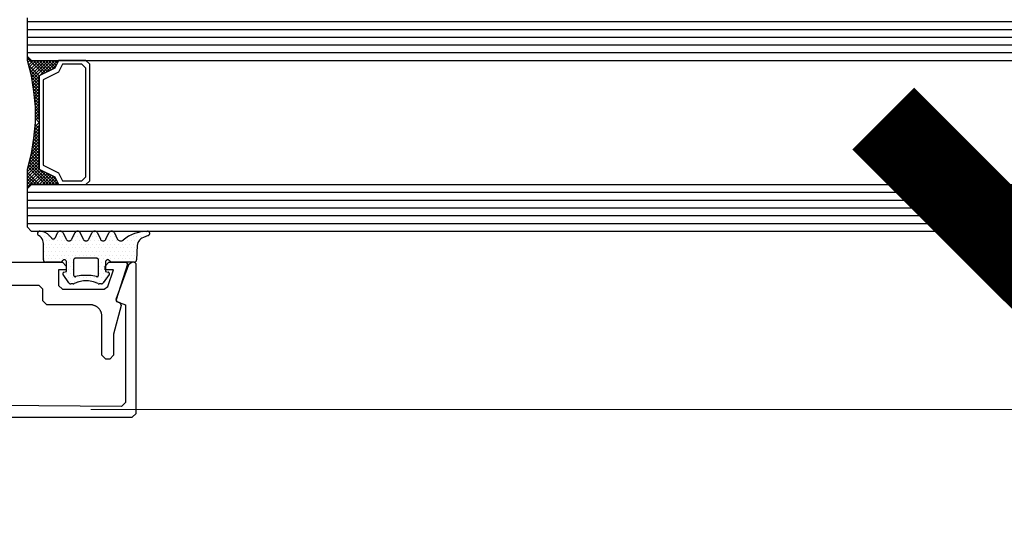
# Model space of a CAD drawing. Extents: x 4615668 to 9294084, y 5325188 to 10688993.
# Tile 18 of 256: x 4635303.97 to 4635316.65, y 5331390.9 to 5331397.35. Entities that reach past the tile are written whole.
import ezdxf

# ---------------------------------------------------------------- set-up
doc = ezdxf.new("R2010")
doc.units = 0
doc.header["$MEASUREMENT"] = 0
doc.layers.add('A_wymiary', color=152, linetype='Continuous', lineweight=5)
for name, color, linetype in [('CrossSectionsGlass', 7, 'Continuous'), ('CrossSectionsGums', 7, 'Continuous'), ('CrossSectionsProfils', 7, 'Continuous')]:
    doc.layers.add(name, color=color, linetype=linetype)
doc.styles.add('wewn', font='arial.ttf', dxfattribs={"height": 12})
doc.dimstyles.new('Kopia 1do100 wew', dxfattribs={"dimscale": 0.5, "dimtxt": 8, "dimasz": 15, "dimexe": 20, "dimexo": 0, "dimgap": 5, "dimtad": 1, "dimdec": 0, "dimzin": 9, "dimtxsty": 'wewn', "dimblk": 'ARCHTICK', "dimcen": 3, "dimdle": 20, "dimclrd": 256, "dimclre": 256, "dimclrt": 256, "dimadec": 0, "dimazin": 2, "dimtfac": 1, "dimtdec": 0, "dimtix": 1, "dimtmove": 2, "dimatfit": 3, "dimldrblk": 'NONE', "dimfxl": 0, "dimtvp": 1, "dimtolj": 1, "dimtzin": 0, "dimlwd": 5, "dimlwe": 5, "dimarcsym": 0})

# ---------------------------------------------------------------- blocks, each defined once
blk = doc.blocks.new('5032252X', base_point=(219.53, 286.06))
at = {"layer": 'CrossSectionsProfils', "flags": 128}
blk.add_lwpolyline([(242.62, 280.48), (241.63, 276.79), (241.63, 274.06), (241.13, 273.56), (240.63, 273.56), (240.13, 274.06), (240.13, 279.06), (240.12, 279.13), (240.12, 279.19), (240.11, 279.26), (240.1, 279.32), (240.09, 279.39), (240.08, 279.45), (240.06, 279.51), (240.04, 279.58), (240.01, 279.64), (239.99, 279.7), (239.96, 279.76), (239.93, 279.81), (239.89, 279.87), (239.86, 279.92), (239.82, 279.98), (239.78, 280.03), (239.73, 280.08), (239.69, 280.12), (239.64, 280.17), (239.59, 280.21), (239.54, 280.25), (239.49, 280.29), (239.43, 280.33), (239.38, 280.36), (239.32, 280.39), (239.26, 280.42), (239.2, 280.45), (239.14, 280.47), (239.08, 280.49), (239.01, 280.51), (238.95, 280.53), (238.89, 280.54), (238.82, 280.55), (238.76, 280.56), (238.69, 280.56), (238.63, 280.56), (233.03, 280.56), (232.53, 281.06), (232.53, 282.56), (232.03, 283.06), (219.78, 283.06), (219.53, 283.31), (219.28, 283.06), (207.03, 283.06), (206.53, 282.56), (206.53, 281.06), (206.03, 280.56), (200.43, 280.56), (200.36, 280.56), (200.3, 280.56), (200.23, 280.55), (200.17, 280.54), (200.1, 280.53), (200.04, 280.51), (199.98, 280.49), (199.91, 280.47), (199.85, 280.45), (199.79, 280.42), (199.73, 280.39), (199.68, 280.36), (199.62, 280.33), (199.57, 280.29), (199.51, 280.25), (199.46, 280.21), (199.41, 280.17), (199.37, 280.12), (199.32, 280.08), (199.28, 280.03), (199.24, 279.98), (199.2, 279.92), (199.16, 279.87), (199.13, 279.81), (199.1, 279.76), (199.07, 279.7), (199.04, 279.64), (199.02, 279.58), (199, 279.51), (198.98, 279.45), (198.96, 279.39), (198.95, 279.32), (198.94, 279.26), (198.93, 279.19), (198.93, 279.13), (198.93, 279.06), (198.93, 274.06), (198.43, 273.56), (197.93, 273.56), (197.43, 274.06), (197.43, 276.79), (196.44, 280.48), (196.62, 280.84), (196.99, 280.97), (197.12, 281.22), (195.64, 285.8), (195.83, 286.06), (198.03, 286.06), (198.53, 285.56), (198.53, 285.07), (197.45, 285.07), (198.15, 282.91), (198.62, 282.56), (204.03, 282.56), (204.53, 283.06), (204.53, 285.07), (203.53, 285.07), (203.53, 285.56), (204.03, 286.06), (235.03, 286.06), (235.53, 285.56), (235.53, 285.07), (234.53, 285.07), (234.53, 283.06), (235.03, 282.56), (240.43, 282.56), (240.9, 282.91), (241.6, 285.07), (240.53, 285.07), (240.53, 285.56), (241.03, 286.06), (243.23, 286.06), (243.42, 285.8), (241.94, 281.22), (242.06, 280.97), (242.43, 280.84), (242.62, 280.48)], dxfattribs=at)
blk = doc.blocks.new('K41_7892_X', base_point=(63.96414, 1082.43878))
at = {"layer": 'CrossSectionsProfils'}
for p, q in [((39.16414, 1082.43878), (38.96414, 1082.23878)), ((38.96414, 1082.23878), (38.96414, 1062.93878)), ((39.49342, 1082.43878), (39.16414, 1082.43878)), ((39.96326, 1082.10979), (39.49342, 1082.43878)), ((41.60208, 1077.60718), (39.96326, 1082.10979)), ((87.96502, 1082.10979), (86.3262, 1077.60718)), ((88.43486, 1082.43878), (87.96502, 1082.10979)), ((88.76414, 1082.43878), (88.43486, 1082.43878)), ((88.96414, 1082.23878), (88.76414, 1082.43878)), ((88.96414, 1062.93878), (88.96414, 1082.23878)), ((40.36414, 1076.94377), (41.48254, 1077.35084)), ((40.36414, 1064.33437), (40.36414, 1076.94377)), ((41.48254, 1077.35084), (41.60208, 1077.60718)), ((86.3262, 1077.60718), (86.44574, 1077.35084)), ((86.44574, 1077.35084), (87.56414, 1076.94377)), ((87.56414, 1076.94377), (87.56414, 1064.33437)), ((40.86856, 1063.83439), (40.36414, 1064.33437)), ((63.96414, 1064.03878), (40.86856, 1063.83439)), ((87.05971, 1063.83439), (63.96414, 1064.03878)), ((87.56414, 1064.33437), (87.05971, 1063.83439)), ((38.96414, 1062.93878), (39.46414, 1062.43878)), ((88.46414, 1062.43878), (88.96414, 1062.93878)), ((39.46414, 1062.43878), (88.46414, 1062.43878))]:
    blk.add_line(p, q, dxfattribs=at)
blk = doc.blocks.new('Hatch19036', base_point=(5719.19, 731.85))
at = {"layer": 'CrossSectionsGums', "color": 8}
for p, q in [((6276.66, 666.61), (6276.66, 666.61)), ((6276.9, 666.14), (6276.9, 666.14)), ((6277.14, 666.61), (6277.14, 666.61)), ((6277.38, 666.14), (6277.38, 666.14)), ((6277.85, 666.14), (6277.85, 666.14)), ((6279.28, 666.14), (6279.28, 666.14)), ((6279.52, 666.61), (6279.52, 666.61)), ((6279.76, 666.14), (6279.76, 666.14)), ((6281.19, 666.14), (6281.19, 666.14)), ((6281.42, 666.61), (6281.42, 666.61)), ((6281.66, 666.14), (6281.66, 666.14)), ((6281.9, 666.61), (6281.9, 666.61)), ((6282.14, 666.14), (6282.14, 666.14)), ((6283.57, 666.14), (6283.57, 666.14)), ((6283.8, 666.61), (6283.8, 666.61)), ((6284.04, 666.14), (6284.04, 666.14)), ((6285.47, 666.14), (6285.47, 666.14)), ((6285.71, 666.61), (6285.71, 666.61)), ((6285.95, 666.14), (6285.95, 666.14)), ((6286.19, 666.61), (6286.19, 666.61)), ((6286.42, 666.14), (6286.42, 666.14)), ((6288.33, 666.14), (6288.33, 666.14)), ((6288.8, 666.14), (6288.8, 666.14)), ((6289.28, 666.14), (6289.28, 666.14)), ((6289.52, 666.61), (6289.52, 666.61)), ((6289.76, 666.14), (6289.76, 666.14)), ((6290, 666.61), (6290, 666.61)), ((6290.23, 666.14), (6290.23, 666.14)), ((6290.47, 666.61), (6290.47, 666.61)), ((6277.37, 665.18), (6277.37, 665.18)), ((6277.61, 665.66), (6277.61, 665.66)), ((6277.61, 664.71), (6277.61, 664.71)), ((6277.85, 665.18), (6277.85, 665.18)), ((6278.09, 665.66), (6278.09, 665.66)), ((6278.09, 664.71), (6278.09, 664.71)), ((6278.33, 665.18), (6278.33, 665.18)), ((6278.57, 665.66), (6278.57, 665.66)), ((6278.57, 664.71), (6278.57, 664.71)), ((6278.8, 665.18), (6278.8, 665.18)), ((6279.04, 665.66), (6279.04, 665.66)), ((6279.04, 664.71), (6279.04, 664.71)), ((6279.28, 665.18), (6279.28, 665.18)), ((6279.52, 665.66), (6279.52, 665.66)), ((6279.52, 664.71), (6279.52, 664.71)), ((6279.76, 665.18), (6279.76, 665.18)), ((6279.99, 665.66), (6279.99, 665.66)), ((6279.99, 664.71), (6279.99, 664.71)), ((6280.23, 665.18), (6280.23, 665.18)), ((6280.47, 664.71), (6280.47, 664.71)), ((6280.71, 665.18), (6280.71, 665.18)), ((6280.95, 665.66), (6280.95, 665.66)), ((6280.95, 664.71), (6280.95, 664.71)), ((6281.18, 665.18), (6281.18, 665.18)), ((6281.42, 665.66), (6281.42, 665.66)), ((6281.42, 664.71), (6281.42, 664.71)), ((6281.66, 665.18), (6281.66, 665.18)), ((6281.9, 665.66), (6281.9, 665.66)), ((6281.9, 664.71), (6281.9, 664.71)), ((6282.14, 665.18), (6282.14, 665.18)), ((6282.38, 665.66), (6282.38, 665.66)), ((6282.38, 664.71), (6282.38, 664.71)), ((6282.61, 665.18), (6282.61, 665.18)), ((6282.85, 664.71), (6282.85, 664.71)), ((6283.09, 665.18), (6283.09, 665.18)), ((6283.33, 665.66), (6283.33, 665.66)), ((6283.33, 664.71), (6283.33, 664.71)), ((6283.57, 665.18), (6283.57, 665.18)), ((6283.8, 665.66), (6283.8, 665.66)), ((6283.8, 664.71), (6283.8, 664.71)), ((6284.04, 665.18), (6284.04, 665.18)), ((6284.28, 665.66), (6284.28, 665.66)), ((6284.28, 664.71), (6284.28, 664.71)), ((6284.52, 665.18), (6284.52, 665.18)), ((6284.76, 664.71), (6284.76, 664.71)), ((6284.99, 665.18), (6284.99, 665.18)), ((6285.23, 665.66), (6285.23, 665.66)), ((6285.23, 664.71), (6285.23, 664.71)), ((6285.47, 665.18), (6285.47, 665.18)), ((6285.71, 665.66), (6285.71, 665.66)), ((6285.71, 664.71), (6285.71, 664.71)), ((6285.95, 665.18), (6285.95, 665.18)), ((6286.19, 665.66), (6286.19, 665.66)), ((6286.19, 664.71), (6286.19, 664.71)), ((6286.42, 665.18), (6286.42, 665.18)), ((6286.66, 665.66), (6286.66, 665.66)), ((6286.66, 664.71), (6286.66, 664.71)), ((6286.9, 665.18), (6286.9, 665.18)), ((6287.14, 664.71), (6287.14, 664.71)), ((6287.38, 665.18), (6287.38, 665.18)), ((6287.61, 665.66), (6287.61, 665.66)), ((6287.61, 664.71), (6287.61, 664.71)), ((6287.85, 665.18), (6287.85, 665.18)), ((6288.09, 665.66), (6288.09, 665.66)), ((6288.09, 664.71), (6288.09, 664.71)), ((6288.33, 665.18), (6288.33, 665.18)), ((6288.57, 665.66), (6288.57, 665.66)), ((6288.57, 664.71), (6288.57, 664.71)), ((6288.8, 665.18), (6288.8, 665.18)), ((6289.04, 665.66), (6289.04, 665.66)), ((6289.04, 664.71), (6289.04, 664.71)), ((6289.28, 665.18), (6289.28, 665.18)), ((6289.52, 665.66), (6289.52, 665.66)), ((6277.37, 664.23), (6277.37, 664.23)), ((6277.38, 663.28), (6277.38, 663.28)), ((6277.61, 663.76), (6277.61, 663.76)), ((6277.85, 664.23), (6277.85, 664.23)), ((6277.85, 663.28), (6277.85, 663.28)), ((6278.09, 663.76), (6278.09, 663.76)), ((6278.33, 664.23), (6278.33, 664.23)), ((6278.33, 663.28), (6278.33, 663.28)), ((6278.57, 663.76), (6278.57, 663.76)), ((6278.8, 664.23), (6278.8, 664.23)), ((6278.8, 663.28), (6278.8, 663.28)), ((6279.04, 663.76), (6279.04, 663.76)), ((6279.28, 664.23), (6279.28, 664.23)), ((6279.28, 663.28), (6279.28, 663.28)), ((6279.52, 663.76), (6279.52, 663.76)), ((6279.76, 664.23), (6279.76, 664.23)), ((6279.76, 663.28), (6279.76, 663.28)), ((6279.99, 663.76), (6279.99, 663.76)), ((6280.23, 664.23), (6280.23, 664.23)), ((6280.23, 663.28), (6280.23, 663.28)), ((6280.47, 663.76), (6280.47, 663.76)), ((6280.71, 664.23), (6280.71, 664.23)), ((6280.71, 663.28), (6280.71, 663.28)), ((6280.95, 663.76), (6280.95, 663.76)), ((6281.18, 664.23), (6281.18, 664.23)), ((6281.19, 663.28), (6281.19, 663.28)), ((6281.42, 663.76), (6281.42, 663.76)), ((6281.66, 664.23), (6281.66, 664.23)), ((6281.9, 663.76), (6281.9, 663.76)), ((6282.14, 664.23), (6282.14, 664.23)), ((6282.38, 663.76), (6282.38, 663.76)), ((6282.61, 664.23), (6282.61, 664.23)), ((6282.85, 663.76), (6282.85, 663.76)), ((6283.09, 664.23), (6283.09, 664.23)), ((6283.33, 663.76), (6283.33, 663.76)), ((6283.57, 664.23), (6283.57, 664.23)), ((6283.8, 663.76), (6283.8, 663.76)), ((6284.04, 664.23), (6284.04, 664.23)), ((6284.28, 663.76), (6284.28, 663.76)), ((6284.52, 664.23), (6284.52, 664.23)), ((6284.52, 663.28), (6284.52, 663.28)), ((6284.76, 663.76), (6284.76, 663.76)), ((6284.99, 664.23), (6284.99, 664.23)), ((6285, 663.28), (6285, 663.28)), ((6285.23, 663.76), (6285.23, 663.76)), ((6285.47, 664.23), (6285.47, 664.23)), ((6285.47, 663.28), (6285.47, 663.28)), ((6285.71, 663.76), (6285.71, 663.76)), ((6285.95, 664.23), (6285.95, 664.23)), ((6285.95, 663.28), (6285.95, 663.28)), ((6286.19, 663.76), (6286.19, 663.76)), ((6286.42, 664.23), (6286.42, 664.23)), ((6286.42, 663.28), (6286.42, 663.28)), ((6286.66, 663.76), (6286.66, 663.76)), ((6286.9, 664.23), (6286.9, 664.23)), ((6286.9, 663.28), (6286.9, 663.28)), ((6287.14, 663.76), (6287.14, 663.76)), ((6287.38, 664.23), (6287.38, 664.23)), ((6287.38, 663.28), (6287.38, 663.28)), ((6287.61, 663.76), (6287.61, 663.76)), ((6287.85, 664.23), (6287.85, 664.23)), ((6287.85, 663.28), (6287.85, 663.28)), ((6288.09, 663.76), (6288.09, 663.76)), ((6288.33, 664.23), (6288.33, 664.23)), ((6288.33, 663.28), (6288.33, 663.28)), ((6288.57, 663.76), (6288.57, 663.76)), ((6288.8, 664.23), (6288.8, 664.23)), ((6288.8, 663.28), (6288.8, 663.28)), ((6289.04, 663.76), (6289.04, 663.76)), ((6289.28, 664.23), (6289.28, 664.23)), ((6280.47, 662.8), (6280.47, 662.8)), ((6280.71, 662.33), (6280.71, 662.33)), ((6280.95, 662.8), (6280.95, 662.8)), ((6284.52, 662.33), (6284.52, 662.33)), ((6284.76, 662.8), (6284.76, 662.8)), ((6284.99, 662.33), (6284.99, 662.33)), ((6285.23, 662.8), (6285.23, 662.8)), ((6279.76, 661.37), (6279.76, 661.37)), ((6280.23, 661.37), (6280.23, 661.37)), ((6280.47, 661.85), (6280.47, 661.85)), ((6280.47, 660.9), (6280.47, 660.9)), ((6280.71, 661.37), (6280.71, 661.37)), ((6280.95, 661.85), (6280.95, 661.85)), ((6280.95, 660.9), (6280.95, 660.9)), ((6281.42, 660.9), (6281.42, 660.9)), ((6281.9, 660.9), (6281.9, 660.9)), ((6282.38, 660.9), (6282.38, 660.9)), ((6282.85, 660.9), (6282.85, 660.9)), ((6283.33, 660.9), (6283.33, 660.9)), ((6283.8, 660.9), (6283.8, 660.9)), ((6284.28, 660.9), (6284.28, 660.9)), ((6284.52, 661.37), (6284.52, 661.37)), ((6284.76, 661.85), (6284.76, 661.85)), ((6284.76, 660.9), (6284.76, 660.9)), ((6284.99, 661.37), (6284.99, 661.37)), ((6285.23, 661.85), (6285.23, 661.85)), ((6285.23, 660.9), (6285.23, 660.9)), ((6285.47, 661.37), (6285.47, 661.37)), ((6280.71, 660.42), (6280.71, 660.42)), ((6281.19, 660.42), (6281.19, 660.42)), ((6281.66, 660.42), (6281.66, 660.42)), ((6282.14, 660.42), (6282.14, 660.42)), ((6283.57, 660.42), (6283.57, 660.42)), ((6284.04, 660.42), (6284.04, 660.42)), ((6284.52, 660.42), (6284.52, 660.42)), ((6285, 660.42), (6285, 660.42))]:
    blk.add_line(p, q, dxfattribs=at)
blk = doc.blocks.new('120480', base_point=(6282.48, 662.75))
at = {"layer": 'CrossSectionsGums', "color": 1}
for p, q in [((6276.5, 666.64), (6276.48, 666.59)), ((6276.48, 666.59), (6276.48, 666.54)), ((6276.48, 666.54), (6276.49, 666.49)), ((6276.49, 666.49), (6276.5, 666.44)), ((6276.51, 666.69), (6276.5, 666.64)), ((6276.5, 666.44), (6276.52, 666.39)), ((6276.54, 666.73), (6276.51, 666.69)), ((6276.52, 666.39), (6276.55, 666.35)), ((6276.58, 666.77), (6276.54, 666.73)), ((6276.55, 666.35), (6276.59, 666.32)), ((6276.62, 666.8), (6276.58, 666.77)), ((6276.59, 666.32), (6276.63, 666.29)), ((6276.66, 666.82), (6276.62, 666.8)), ((6276.81, 666.17), (6276.63, 666.29)), ((6276.71, 666.84), (6276.66, 666.82)), ((6276.76, 666.85), (6276.71, 666.84)), ((6276.81, 666.85), (6276.76, 666.85)), ((6277.16, 666.78), (6276.81, 666.85)), ((6276.96, 666.02), (6276.81, 666.17)), ((6277.08, 665.85), (6276.96, 666.02)), ((6277.17, 665.66), (6277.08, 665.85)), ((6277.49, 666.66), (6277.16, 666.78)), ((6277.79, 666.48), (6277.49, 666.66)), ((6278.05, 666.24), (6277.79, 666.48)), ((6278.28, 665.97), (6278.05, 666.24)), ((6278.28, 665.97), (6278.31, 665.93)), ((6278.31, 665.93), (6278.35, 665.9)), ((6278.35, 665.9), (6278.39, 665.87)), ((6278.39, 665.87), (6278.44, 665.85)), ((6278.44, 665.85), (6278.5, 665.84)), ((6278.5, 665.84), (6278.55, 665.84)), ((6278.55, 665.84), (6278.6, 665.85)), ((6278.6, 665.85), (6278.65, 665.87)), ((6278.65, 665.87), (6278.7, 665.89)), ((6278.7, 665.89), (6278.74, 665.93)), ((6278.74, 665.93), (6278.77, 665.97)), ((6278.77, 665.97), (6278.8, 666.01)), ((6278.8, 666.01), (6279.08, 666.62)), ((6279.11, 666.68), (6279.08, 666.62)), ((6279.16, 666.73), (6279.11, 666.68)), ((6279.21, 666.78), (6279.16, 666.73)), ((6279.27, 666.81), (6279.21, 666.78)), ((6279.34, 666.83), (6279.27, 666.81)), ((6279.41, 666.85), (6279.34, 666.83)), ((6279.48, 666.85), (6279.41, 666.85)), ((6279.55, 666.83), (6279.48, 666.85)), ((6279.61, 666.81), (6279.55, 666.83)), ((6279.67, 666.78), (6279.61, 666.81)), ((6279.72, 666.73), (6279.67, 666.78)), ((6279.77, 666.68), (6279.72, 666.73)), ((6279.8, 666.62), (6279.77, 666.68)), ((6279.8, 666.62), (6280.18, 665.81)), ((6280.18, 665.81), (6280.21, 665.75)), ((6280.21, 665.75), (6280.26, 665.7)), ((6280.82, 665.7), (6280.87, 665.75)), ((6280.87, 665.75), (6280.9, 665.81)), ((6280.9, 665.81), (6281.28, 666.62)), ((6281.31, 666.68), (6281.28, 666.62)), ((6281.36, 666.73), (6281.31, 666.68)), ((6281.41, 666.78), (6281.36, 666.73)), ((6281.47, 666.81), (6281.41, 666.78)), ((6281.54, 666.83), (6281.47, 666.81)), ((6281.61, 666.85), (6281.54, 666.83)), ((6281.68, 666.85), (6281.61, 666.85)), ((6281.75, 666.83), (6281.68, 666.85)), ((6281.81, 666.81), (6281.75, 666.83)), ((6281.87, 666.78), (6281.81, 666.81)), ((6281.92, 666.73), (6281.87, 666.78)), ((6281.97, 666.68), (6281.92, 666.73)), ((6282, 666.62), (6281.97, 666.68)), ((6282, 666.62), (6282.38, 665.81)), ((6282.38, 665.81), (6282.41, 665.75)), ((6282.41, 665.75), (6282.46, 665.7)), ((6283.02, 665.7), (6283.07, 665.75)), ((6283.07, 665.75), (6283.1, 665.81)), ((6283.1, 665.81), (6283.48, 666.62)), ((6283.51, 666.68), (6283.48, 666.62)), ((6283.56, 666.73), (6283.51, 666.68)), ((6283.61, 666.78), (6283.56, 666.73)), ((6283.67, 666.81), (6283.61, 666.78)), ((6283.74, 666.83), (6283.67, 666.81)), ((6283.81, 666.85), (6283.74, 666.83)), ((6283.88, 666.85), (6283.81, 666.85)), ((6283.95, 666.83), (6283.88, 666.85)), ((6284.01, 666.81), (6283.95, 666.83)), ((6284.07, 666.78), (6284.01, 666.81)), ((6284.12, 666.73), (6284.07, 666.78)), ((6284.17, 666.68), (6284.12, 666.73)), ((6284.2, 666.62), (6284.17, 666.68)), ((6284.2, 666.62), (6284.58, 665.81)), ((6284.58, 665.81), (6284.61, 665.75)), ((6284.61, 665.75), (6284.66, 665.7)), ((6285.22, 665.7), (6285.27, 665.75)), ((6285.27, 665.75), (6285.3, 665.81)), ((6285.3, 665.81), (6285.68, 666.62)), ((6285.71, 666.68), (6285.68, 666.62)), ((6285.76, 666.73), (6285.71, 666.68)), ((6285.81, 666.78), (6285.76, 666.73)), ((6285.87, 666.81), (6285.81, 666.78)), ((6285.94, 666.83), (6285.87, 666.81)), ((6286.01, 666.85), (6285.94, 666.83)), ((6286.08, 666.85), (6286.01, 666.85)), ((6286.15, 666.83), (6286.08, 666.85)), ((6286.21, 666.81), (6286.15, 666.83)), ((6286.27, 666.78), (6286.21, 666.81)), ((6286.32, 666.73), (6286.27, 666.78)), ((6286.37, 666.68), (6286.32, 666.73)), ((6286.4, 666.62), (6286.37, 666.68)), ((6286.4, 666.62), (6286.75, 665.87)), ((6286.75, 665.87), (6286.8, 665.79)), ((6286.8, 665.79), (6286.86, 665.72)), ((6288.22, 666.18), (6287.52, 665.7)), ((6288.98, 666.54), (6288.22, 666.18)), ((6289.8, 666.76), (6288.98, 666.54)), ((6289.78, 665.84), (6289.63, 665.7)), ((6289.94, 665.96), (6289.78, 665.84)), ((6290.64, 666.85), (6289.8, 666.76)), ((6290.13, 666.04), (6289.94, 665.96)), ((6290.74, 666.27), (6290.13, 666.04)), ((6290.69, 666.84), (6290.64, 666.85)), ((6290.74, 666.83), (6290.69, 666.84)), ((6290.79, 666.81), (6290.74, 666.83)), ((6290.74, 666.27), (6290.79, 666.29)), ((6290.83, 666.78), (6290.79, 666.81)), ((6290.79, 666.29), (6290.84, 666.32)), ((6290.87, 666.74), (6290.83, 666.78)), ((6290.84, 666.32), (6290.87, 666.36)), ((6290.9, 666.7), (6290.87, 666.74)), ((6290.87, 666.36), (6290.9, 666.4)), ((6290.92, 666.65), (6290.9, 666.7)), ((6290.9, 666.4), (6290.92, 666.45)), ((6290.94, 666.6), (6290.92, 666.65)), ((6290.92, 666.45), (6290.94, 666.5)), ((6290.94, 666.55), (6290.94, 666.6)), ((6290.94, 666.5), (6290.94, 666.55)), ((6277.22, 665.45), (6277.17, 665.66)), ((6277.24, 665.24), (6277.22, 665.45)), ((6277.24, 663.15), (6277.24, 665.24)), ((6280.26, 665.7), (6280.31, 665.65)), ((6280.31, 665.65), (6280.37, 665.62)), ((6280.37, 665.62), (6280.44, 665.6)), ((6280.44, 665.6), (6280.51, 665.58)), ((6280.51, 665.58), (6280.58, 665.58)), ((6280.58, 665.58), (6280.65, 665.6)), ((6280.65, 665.6), (6280.71, 665.62)), ((6280.71, 665.62), (6280.77, 665.65)), ((6280.77, 665.65), (6280.82, 665.7)), ((6282.46, 665.7), (6282.51, 665.65)), ((6282.51, 665.65), (6282.57, 665.62)), ((6282.57, 665.62), (6282.64, 665.6)), ((6282.64, 665.6), (6282.71, 665.58)), ((6282.71, 665.58), (6282.78, 665.58)), ((6282.78, 665.58), (6282.85, 665.6)), ((6282.85, 665.6), (6282.91, 665.62)), ((6282.91, 665.62), (6282.97, 665.65)), ((6282.97, 665.65), (6283.02, 665.7)), ((6284.66, 665.7), (6284.71, 665.65)), ((6284.71, 665.65), (6284.77, 665.62)), ((6284.77, 665.62), (6284.84, 665.6)), ((6284.84, 665.6), (6284.91, 665.58)), ((6284.91, 665.58), (6284.98, 665.58)), ((6284.98, 665.58), (6285.05, 665.6)), ((6285.05, 665.6), (6285.11, 665.62)), ((6285.11, 665.62), (6285.17, 665.65)), ((6285.17, 665.65), (6285.22, 665.7)), ((6286.86, 665.72), (6286.93, 665.67)), ((6286.93, 665.67), (6287.01, 665.62)), ((6287.01, 665.62), (6287.1, 665.59)), ((6287.1, 665.59), (6287.19, 665.58)), ((6287.19, 665.58), (6287.28, 665.59)), ((6287.28, 665.59), (6287.37, 665.61)), ((6287.37, 665.61), (6287.45, 665.65)), ((6287.45, 665.65), (6287.52, 665.7)), ((6289.34, 664.98), (6289.24, 663.13)), ((6289.37, 665.17), (6289.34, 664.98)), ((6289.42, 665.37), (6289.37, 665.17)), ((6289.52, 665.54), (6289.42, 665.37)), ((6289.63, 665.7), (6289.52, 665.54)), ((6281.17, 663.25), (6281.15, 663.22)), ((6281.15, 663.22), (6281.15, 663.18)), ((6281.19, 663.28), (6281.17, 663.25)), ((6281.21, 663.3), (6281.19, 663.28)), ((6281.24, 663.32), (6281.21, 663.3)), ((6281.27, 663.34), (6281.24, 663.32)), ((6281.31, 663.34), (6281.27, 663.34)), ((6281.34, 663.35), (6281.31, 663.34)), ((6284.14, 663.35), (6281.34, 663.35)), ((6284.18, 663.34), (6284.14, 663.35)), ((6284.21, 663.34), (6284.18, 663.34)), ((6284.24, 663.32), (6284.21, 663.34)), ((6284.27, 663.3), (6284.24, 663.32)), ((6284.3, 663.28), (6284.27, 663.3)), ((6284.32, 663.25), (6284.3, 663.28)), ((6284.33, 663.22), (6284.32, 663.25)), ((6284.34, 663.18), (6284.33, 663.22)), ((6277.24, 663.15), (6277.25, 663.1)), ((6277.25, 663.1), (6277.26, 663.05)), ((6277.26, 663.05), (6277.28, 663)), ((6277.28, 663), (6277.31, 662.96)), ((6277.31, 662.96), (6277.35, 662.92)), ((6277.35, 662.92), (6277.39, 662.89)), ((6277.39, 662.89), (6277.44, 662.87)), ((6277.44, 662.87), (6277.49, 662.85)), ((6277.49, 662.85), (6277.54, 662.85)), ((6279.42, 662.85), (6277.54, 662.85)), ((6279.42, 662.85), (6279.47, 662.85)), ((6279.47, 662.85), (6279.53, 662.87)), ((6279.53, 662.87), (6279.57, 662.89)), ((6279.57, 662.89), (6279.62, 662.92)), ((6279.62, 662.92), (6279.65, 662.95)), ((6279.65, 662.95), (6279.68, 663)), ((6279.71, 663.04), (6279.68, 663)), ((6279.75, 663.08), (6279.71, 663.04)), ((6279.79, 663.11), (6279.75, 663.08)), ((6279.84, 663.13), (6279.79, 663.11)), ((6279.89, 663.14), (6279.84, 663.13)), ((6279.94, 663.15), (6279.89, 663.14)), ((6279.99, 663.14), (6279.94, 663.15)), ((6280.04, 663.13), (6279.99, 663.14)), ((6280.09, 663.11), (6280.04, 663.13)), ((6280.13, 663.08), (6280.09, 663.11)), ((6280.17, 663.04), (6280.13, 663.08)), ((6280.2, 663), (6280.17, 663.04)), ((6280.22, 662.95), (6280.2, 663)), ((6280.24, 662.9), (6280.22, 662.95)), ((6280.24, 662.85), (6280.24, 662.9)), ((6280.24, 661.65), (6280.24, 662.85)), ((6281.15, 663.18), (6281.14, 663.15)), ((6281.14, 663.15), (6281.14, 661.17)), ((6284.34, 663.15), (6284.34, 663.18)), ((6284.34, 661.17), (6284.34, 663.15)), ((6285.25, 662.9), (6285.24, 662.85)), ((6285.24, 662.85), (6285.24, 661.65)), ((6285.26, 662.95), (6285.25, 662.9)), ((6285.28, 663), (6285.26, 662.95)), ((6285.31, 663.04), (6285.28, 663)), ((6285.35, 663.08), (6285.31, 663.04)), ((6285.39, 663.11), (6285.35, 663.08)), ((6285.44, 663.13), (6285.39, 663.11)), ((6285.49, 663.14), (6285.44, 663.13)), ((6285.54, 663.15), (6285.49, 663.14)), ((6285.59, 663.14), (6285.54, 663.15)), ((6285.64, 663.13), (6285.59, 663.14)), ((6285.69, 663.11), (6285.64, 663.13)), ((6285.73, 663.08), (6285.69, 663.11)), ((6285.77, 663.04), (6285.73, 663.08)), ((6285.8, 663), (6285.77, 663.04)), ((6285.8, 663), (6285.83, 662.96)), ((6285.83, 662.96), (6285.87, 662.92)), ((6285.87, 662.92), (6285.91, 662.89)), ((6285.91, 662.89), (6285.96, 662.87)), ((6285.96, 662.87), (6286.01, 662.85)), ((6286.01, 662.85), (6286.06, 662.85)), ((6288.94, 662.85), (6286.06, 662.85)), ((6288.94, 662.85), (6288.99, 662.85)), ((6288.99, 662.85), (6289.04, 662.86)), ((6289.04, 662.86), (6289.09, 662.89)), ((6289.09, 662.89), (6289.13, 662.91)), ((6289.13, 662.91), (6289.17, 662.95)), ((6289.17, 662.95), (6289.2, 662.99)), ((6289.2, 662.99), (6289.22, 663.03)), ((6289.22, 663.03), (6289.23, 663.08)), ((6289.23, 663.08), (6289.24, 663.13)), ((6279.75, 661.41), (6279.74, 661.38)), ((6279.74, 661.38), (6279.74, 661.34)), ((6279.74, 661.34), (6279.75, 661.31)), ((6279.76, 661.44), (6279.75, 661.41)), ((6279.75, 661.31), (6279.76, 661.28)), ((6279.78, 661.48), (6279.76, 661.44)), ((6279.76, 661.28), (6279.78, 661.25)), ((6279.8, 661.5), (6279.78, 661.48)), ((6280.53, 660.18), (6279.78, 661.25)), ((6279.83, 661.52), (6279.8, 661.5)), ((6279.86, 661.54), (6279.83, 661.52)), ((6279.89, 661.55), (6279.86, 661.54)), ((6279.89, 661.55), (6280.24, 661.65)), ((6281.14, 661.17), (6281.15, 661.14)), ((6281.15, 661.14), (6281.16, 661.1)), ((6281.16, 661.1), (6281.17, 661.07)), ((6281.17, 661.07), (6281.19, 661.04)), ((6281.19, 661.04), (6281.22, 661.02)), ((6281.22, 661.02), (6281.25, 661)), ((6281.25, 661), (6281.28, 660.98)), ((6281.28, 660.98), (6281.32, 660.97)), ((6281.32, 660.97), (6281.36, 660.97)), ((6281.36, 660.97), (6281.39, 660.98)), ((6282.06, 661.11), (6281.39, 660.98)), ((6282.74, 661.15), (6282.06, 661.11)), ((6283.42, 661.11), (6282.74, 661.15)), ((6284.09, 660.98), (6283.42, 661.11)), ((6284.09, 660.98), (6284.13, 660.97)), ((6284.13, 660.97), (6284.16, 660.97)), ((6284.16, 660.97), (6284.2, 660.98)), ((6284.2, 660.98), (6284.23, 661)), ((6284.23, 661), (6284.26, 661.02)), ((6284.26, 661.02), (6284.29, 661.04)), ((6284.29, 661.04), (6284.31, 661.07)), ((6284.31, 661.07), (6284.33, 661.1)), ((6284.33, 661.1), (6284.34, 661.14)), ((6284.34, 661.14), (6284.34, 661.17)), ((6285.71, 661.25), (6284.96, 660.18)), ((6285.24, 661.65), (6285.59, 661.55)), ((6285.63, 661.54), (6285.59, 661.55)), ((6285.66, 661.52), (6285.63, 661.54)), ((6285.68, 661.5), (6285.66, 661.52)), ((6285.71, 661.48), (6285.68, 661.5)), ((6285.72, 661.45), (6285.71, 661.48)), ((6285.71, 661.25), (6285.72, 661.28)), ((6285.74, 661.41), (6285.72, 661.45)), ((6285.72, 661.28), (6285.74, 661.31)), ((6285.74, 661.38), (6285.74, 661.41)), ((6285.74, 661.34), (6285.74, 661.38)), ((6285.74, 661.31), (6285.74, 661.34)), ((6280.53, 660.18), (6280.56, 660.13)), ((6280.56, 660.13), (6280.61, 660.1)), ((6280.61, 660.1), (6280.66, 660.07)), ((6280.66, 660.07), (6280.72, 660.05)), ((6280.72, 660.05), (6280.77, 660.05)), ((6281.07, 660.05), (6280.77, 660.05)), ((6281.07, 660.05), (6281.1, 660.05)), ((6281.1, 660.05), (6281.14, 660.06)), ((6281.14, 660.06), (6281.17, 660.07)), ((6281.17, 660.07), (6281.2, 660.08)), ((6281.8, 660.31), (6281.2, 660.08)), ((6282.42, 660.43), (6281.8, 660.31)), ((6283.06, 660.43), (6282.42, 660.43)), ((6283.69, 660.31), (6283.06, 660.43)), ((6284.28, 660.08), (6283.69, 660.31)), ((6284.28, 660.08), (6284.31, 660.07)), ((6284.31, 660.07), (6284.35, 660.06)), ((6284.35, 660.06), (6284.38, 660.05)), ((6284.38, 660.05), (6284.42, 660.05)), ((6284.71, 660.05), (6284.42, 660.05)), ((6284.71, 660.05), (6284.77, 660.05)), ((6284.77, 660.05), (6284.82, 660.07)), ((6284.82, 660.07), (6284.87, 660.1)), ((6284.87, 660.1), (6284.92, 660.13)), ((6284.92, 660.13), (6284.96, 660.18))]:
    blk.add_line(p, q, dxfattribs=at)
at = {"layer": 'CrossSectionsGums'}
blk.add_blockref('Hatch19036', (5719.19, 731.85), dxfattribs=at)
blk = doc.blocks.new('_ArchTick')
at = {"color": 0, "linetype": 'ByBlock', "const_width": 0.15}
blk.add_lwpolyline([(-0.5, -0.5), (0.5, 0.5)], dxfattribs=at)
blk = doc.blocks.new('*D5551')
at = {"layer": 'A_wymiary', "lineweight": 5, "ltscale": 40}
for p, q in [((4635318.838, 5331382.325), (4635318.838, 5331419.325)), ((4635304.228, 5331409.325), (4635328.838, 5331409.325)), ((4635304.884, 5331392.325), (4635328.838, 5331392.325))]:
    blk.add_line(p, q, dxfattribs=at)
at = {"layer": 'Defpoints', "color": 0}
for p in [(4635304.228, 5331409.325), (4635318.838, 5331409.325), (4635304.884, 5331392.325)]:
    blk.add_point(p, dxfattribs=at)
at = {"layer": 'A_wymiary', "linetype": 'ByBlock', "lineweight": 5, "xscale": 7.5, "yscale": 7.5, "zscale": 7.5}
for p, rotation in [((4635318.838, 5331409.325), 90), ((4635318.838, 5331392.325), 270)]:
    blk.add_blockref('_ArchTick', p, dxfattribs=dict(at, rotation=rotation))
at = {"layer": 'A_wymiary', "ltscale": 40, "insert": (4635331.213, 5331389.96), "char_height": 12, "attachment_point": 5, "rotation": 90, "style": 'wewn'}
blk.add_mtext('\\A1;17', dxfattribs=at)
blk = doc.blocks.new('_None')
blk = doc.blocks.new('*D5553')
at = {"layer": 'A_wymiary', "lineweight": 5, "ltscale": 40}
for p, q in [((4635300.468, 5331391.104), (4635300.468, 5331343.604)), ((4635356.466, 5331391.104), (4635356.466, 5331343.604)), ((4635290.468, 5331353.604), (4635366.466, 5331353.604))]:
    blk.add_line(p, q, dxfattribs=at)
at = {"layer": 'Defpoints', "color": 0}
for p in [(4635300.468, 5331405.997), (4635356.466, 5331405.997), (4635356.466, 5331353.604)]:
    blk.add_point(p, dxfattribs=at)
at = {"layer": 'A_wymiary', "linetype": 'ByBlock', "lineweight": 5, "xscale": 7.5, "yscale": 7.5, "zscale": 7.5, "rotation": 180}
blk.add_blockref('_ArchTick', (4635300.468, 5331353.604), dxfattribs=at)
at = {"layer": 'A_wymiary', "linetype": 'ByBlock', "lineweight": 5, "xscale": 7.5, "yscale": 7.5, "zscale": 7.5}
blk.add_blockref('_ArchTick', (4635356.466, 5331353.604), dxfattribs=at)
at = {"layer": 'A_wymiary', "ltscale": 40, "insert": (4635328.467, 5331362.23), "char_height": 12, "attachment_point": 5, "style": 'wewn'}
blk.add_mtext('\\A1;56', dxfattribs=at)

msp = doc.modelspace()

# ---------------------------------------------------------------- linework, layer by layer
at = {"layer": 'CrossSectionsGlass'}
for p, q in [((4635304.066, 5331396.875), (4635304.066, 5331397.375)), ((4635304.066, 5331397.325), (4635352.866, 5331397.325)), ((4635304.066, 5331397.225), (4635352.866, 5331397.225)), ((4635304.066, 5331397.125), (4635352.866, 5331397.125)), ((4635304.066, 5331397.025), (4635352.866, 5331397.025)), ((4635304.066, 5331396.925), (4635352.866, 5331396.925)), ((4635304.116, 5331396.825), (4635304.066, 5331396.875)), ((4635304.066, 5331396.833), (4635304.088, 5331396.855)), ((4635304.068, 5331396.855), (4635304.272, 5331396.652)), ((4635304.074, 5331396.801), (4635304.108, 5331396.835)), ((4635304.085, 5331396.759), (4635304.218, 5331396.625)), ((4635304.116, 5331396.825), (4635352.816, 5331396.825)), ((4635304.168, 5331396.115), (4635304.218, 5331396.065)), ((4635304.158, 5331395.925), (4635304.218, 5331395.985)), ((4635304.168, 5331396.035), (4635304.169, 5331396.034)), ((4635304.082, 5331395.481), (4635304.338, 5331395.225)), ((4635304.098, 5331395.545), (4635304.418, 5331395.225)), ((4635304.068, 5331395.275), (4635304.218, 5331395.425)), ((4635304.068, 5331395.235), (4635304.245, 5331395.412)), ((4635304.068, 5331395.195), (4635304.272, 5331395.399)), ((4635304.068, 5331395.375), (4635304.218, 5331395.225)), ((4635304.074, 5331395.449), (4635304.298, 5331395.225)), ((4635304.178, 5331395.225), (4635304.325, 5331395.372)), ((4635304.218, 5331395.225), (4635304.352, 5331395.359)), ((4635304.116, 5331395.225), (4635304.066, 5331395.175)), ((4635304.068, 5331395.335), (4635304.178, 5331395.225)), ((4635304.068, 5331395.295), (4635304.138, 5331395.225)), ((4635304.068, 5331395.255), (4635304.108, 5331395.215)), ((4635304.116, 5331395.225), (4635352.816, 5331395.225)), ((4635304.298, 5331395.225), (4635304.405, 5331395.332)), ((4635304.338, 5331395.225), (4635304.425, 5331395.312)), ((4635304.418, 5331395.225), (4635304.452, 5331395.259)), ((4635304.066, 5331394.675), (4635304.066, 5331395.175)), ((4635304.066, 5331395.125), (4635352.866, 5331395.125)), ((4635304.068, 5331395.215), (4635304.088, 5331395.195)), ((4635304.066, 5331395.025), (4635352.866, 5331395.025)), ((4635304.066, 5331394.925), (4635352.866, 5331394.925)), ((4635304.066, 5331394.825), (4635352.866, 5331394.825)), ((4635304.066, 5331394.725), (4635352.866, 5331394.725)), ((4635304.116, 5331394.625), (4635304.066, 5331394.675)), ((4635304.116, 5331394.625), (4635352.816, 5331394.625))]:
    msp.add_line(p, q, dxfattribs=at)
at = {"layer": 'CrossSectionsGlass', "flags": 128}
for points in [[(4635304.468, 5331396.825), (4635304.418, 5331396.725), (4635304.218, 5331396.625), (4635304.218, 5331395.425), (4635304.418, 5331395.325), (4635304.468, 5331395.225), (4635304.118, 5331395.225), (4635304.068, 5331395.175), (4635304.068, 5331395.425), (4635304.118, 5331395.625), (4635304.148, 5331395.825), (4635304.168, 5331396.025), (4635304.168, 5331396.225), (4635304.148, 5331396.425), (4635304.118, 5331396.625), (4635304.068, 5331396.825), (4635304.068, 5331396.875), (4635304.118, 5331396.825), (4635304.468, 5331396.825)], [(4635304.082, 5331396.769), (4635304.138, 5331396.825), (4635304.298, 5331396.665), (4635304.458, 5331396.825), (4635304.465, 5331396.819)], [(4635304.09, 5331396.737), (4635304.178, 5331396.825), (4635304.325, 5331396.679)], [(4635304.098, 5331396.705), (4635304.218, 5331396.825), (4635304.352, 5331396.692)], [(4635304.106, 5331396.673), (4635304.258, 5331396.825), (4635304.378, 5331396.705), (4635304.438, 5331396.765), (4635304.378, 5331396.825), (4635304.126, 5331396.573)], [(4635304.114, 5331396.641), (4635304.298, 5331396.825), (4635304.405, 5331396.719)], [(4635304.121, 5331396.608), (4635304.338, 5331396.825), (4635304.425, 5331396.739)], [(4635304.131, 5331396.538), (4635304.418, 5331396.825), (4635304.452, 5331396.792)], [(4635304.818, 5331395.225), (4635304.868, 5331395.275), (4635304.868, 5331396.775), (4635304.818, 5331396.825), (4635304.468, 5331396.825), (4635304.418, 5331396.725), (4635304.218, 5331396.625), (4635304.218, 5331395.425), (4635304.418, 5331395.325), (4635304.468, 5331395.225), (4635304.818, 5331395.225)], [(4635304.768, 5331395.275), (4635304.818, 5331395.325), (4635304.818, 5331396.725), (4635304.768, 5331396.775), (4635304.518, 5331396.775), (4635304.468, 5331396.675), (4635304.268, 5331396.575), (4635304.268, 5331395.475), (4635304.468, 5331395.375), (4635304.518, 5331395.275), (4635304.768, 5331395.275)], [(4635304.137, 5331396.503), (4635304.218, 5331396.585), (4635304.098, 5331396.705)], [(4635304.142, 5331396.469), (4635304.218, 5331396.545), (4635304.112, 5331396.652)], [(4635304.147, 5331396.434), (4635304.218, 5331396.505), (4635304.122, 5331396.602)], [(4635304.151, 5331396.398), (4635304.218, 5331396.465), (4635304.129, 5331396.555)], [(4635304.155, 5331396.362), (4635304.218, 5331396.425), (4635304.136, 5331396.508)], [(4635304.158, 5331396.325), (4635304.218, 5331396.385), (4635304.143, 5331396.46)], [(4635304.162, 5331396.289), (4635304.218, 5331396.345), (4635304.149, 5331396.414)], [(4635304.166, 5331396.252), (4635304.218, 5331396.305), (4635304.154, 5331396.37)], [(4635304.168, 5331396.215), (4635304.218, 5331396.265), (4635304.158, 5331396.325)], [(4635304.168, 5331396.175), (4635304.218, 5331396.225), (4635304.163, 5331396.281)], [(4635304.168, 5331396.135), (4635304.218, 5331396.185), (4635304.167, 5331396.236)], [(4635304.168, 5331396.095), (4635304.218, 5331396.145), (4635304.168, 5331396.195)], [(4635304.168, 5331396.055), (4635304.218, 5331396.105), (4635304.168, 5331396.155)], [(4635304.154, 5331395.881), (4635304.218, 5331395.945), (4635304.166, 5331395.998)], [(4635304.163, 5331395.97), (4635304.218, 5331396.025), (4635304.168, 5331396.075)], [(4635304.136, 5331395.743), (4635304.218, 5331395.825), (4635304.155, 5331395.889)], [(4635304.143, 5331395.79), (4635304.218, 5331395.865), (4635304.158, 5331395.925)], [(4635304.149, 5331395.836), (4635304.218, 5331395.905), (4635304.162, 5331395.962)], [(4635304.098, 5331395.545), (4635304.218, 5331395.665), (4635304.137, 5331395.747)], [(4635304.112, 5331395.599), (4635304.218, 5331395.705), (4635304.142, 5331395.782)], [(4635304.122, 5331395.649), (4635304.218, 5331395.745), (4635304.147, 5331395.816)], [(4635304.129, 5331395.696), (4635304.218, 5331395.785), (4635304.151, 5331395.852)], [(4635304.068, 5331395.395), (4635304.218, 5331395.545), (4635304.121, 5331395.643)], [(4635304.068, 5331395.355), (4635304.218, 5331395.505), (4635304.114, 5331395.609)], [(4635304.072, 5331395.439), (4635304.218, 5331395.585), (4635304.126, 5331395.677)], [(4635304.085, 5331395.492), (4635304.218, 5331395.625), (4635304.131, 5331395.712)], [(4635304.068, 5331395.315), (4635304.218, 5331395.465), (4635304.106, 5331395.577)], [(4635304.258, 5331395.225), (4635304.378, 5331395.345), (4635304.438, 5331395.285), (4635304.378, 5331395.225), (4635304.09, 5331395.513)], [(4635304.138, 5331395.225), (4635304.298, 5331395.385), (4635304.458, 5331395.225), (4635304.465, 5331395.232)]]:
    msp.add_lwpolyline(points, dxfattribs=at)

# ---------------------------------------------------------------- block references
at = {"layer": 'CrossSectionsGums', "xscale": 0.1, "yscale": 0.1, "zscale": 0.1}
msp.add_blockref('120480', (4635304.795, 5331394.215), dxfattribs=at)
msp.add_blockref('120480', (4635304.795, 5331394.215), dxfattribs=at)
msp.add_blockref('120480', (4635304.795, 5331394.215), dxfattribs=at)
at = {"layer": 'CrossSectionsProfils', "xscale": 0.1, "yscale": 0.1, "zscale": 0.1}
for name, p in [('K41_7892_X', (4635302.967, 5331394.225)), ('K41_7892_X', (4635302.967, 5331394.225)), ('K41_7892_X', (4635302.967, 5331394.225)), ('5032252X', (4635302.966, 5331394.225)), ('5032252X', (4635302.966, 5331394.225)), ('5032252X', (4635302.966, 5331394.225))]:
    msp.add_blockref(name, p, dxfattribs=at)

# ---------------------------------------------------------------- dimensions: what is measured, and where the dimension line sits
at = {"layer": 'A_wymiary', "ltscale": 40}
dim = msp.add_linear_dim(base=(4635318.838, 5331409.325), p1=(4635304.884, 5331392.325), p2=(4635304.228, 5331409.325), angle=90, dimstyle='Kopia 1do100 wew', override={"dimtxsty": 'wewn', "dimldrblk": 'None'}, dxfattribs=at)
dim.commit()
dim.dimension.update_dxf_attribs({"geometry": '*D5551', "text_midpoint": (4635331.213, 5331389.96), "dimtype": 160})
dim = msp.add_linear_dim(base=(4635356.466, 5331353.604), p1=(4635300.468, 5331405.997), p2=(4635356.466, 5331405.997), dimstyle='Kopia 1do100 wew', override={"dimtxsty": 'wewn', "dimldrblk": 'None'}, dxfattribs=at)
dim.commit()
dim.dimension.update_dxf_attribs({"geometry": '*D5553', "text_midpoint": (4635328.467, 5331362.23)})

doc.saveas('drawing.dxf')
